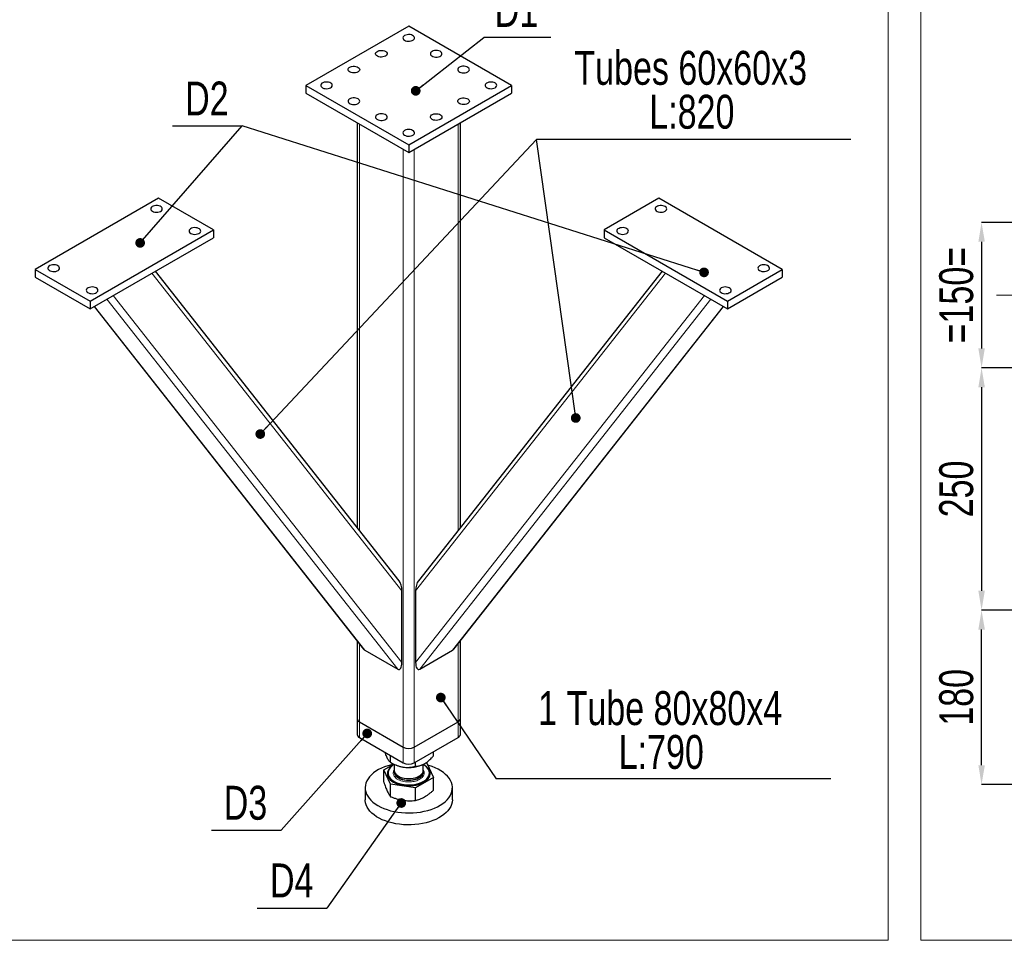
# Model space of a CAD drawing. Header units: millimetres. Extents: x 5 to 589, y 5 to 415.
# Tile 4 of 13: x 103 to 205, y 193 to 288. Entities that reach past the tile are written whole.
import ezdxf

# ---------------------------------------------------------------- set-up
doc = ezdxf.new("R2010")
doc.units = ezdxf.units.MM
doc.header["$PDSIZE"] = -1
doc.linetypes.add('CENTERX2', pattern=[20.32, 12.7, -2.54, 2.54, -2.54])
for name, color, linetype in [('COTES', 1, 'Continuous'), ('NOTES', 6, 'Continuous'), ('TRAIT-FINS', 9, 'Continuous'), ('TRAIT-MIXTES', 3, 'CENTERX2')]:
    doc.layers.add(name, color=color, linetype=linetype)
doc.layers.add('TRAIT-FORT', color=4, linetype='Continuous', lineweight=25)
doc.styles.add('SLDTEXTSTYLE0', font='TXT', dxfattribs={"width": 0.75})
doc.dimstyles.new('SLDDIMSTYLE0', dxfattribs={"dimtxt": 3.5, "dimasz": 2, "dimexe": 0, "dimexo": 0.0625, "dimgap": 0.875, "dimtad": 1, "dimlfac": 10, "dimrnd": 1e-09, "dimzin": 12, "dimdsep": 46, "dimtxsty": 'SLDTEXTSTYLE0', "dimsah": 1, "dimcen": 0.09, "dimadec": 0, "dimazin": 3, "dimtfac": 1, "dimtofl": 0, "dimtmove": 0, "dimatfit": 3, "dimfxl": 1, "dimfrac": 2, "dimtolj": 1, "dimtzin": 12, "dimarcsym": 0})
doc.dimstyles.new('SLDDIMSTYLE4', dxfattribs={"dimtxt": 0.18, "dimasz": 1, "dimexe": 0, "dimexo": 0.0625, "dimgap": 0, "dimtad": 0, "dimtih": 1, "dimtoh": 1, "dimdec": 0, "dimrnd": 1e-09, "dimzin": 0, "dimdsep": 46, "dimtxsty": 'Standard', "dimblk1": 'DOT', "dimblk2": 'DOT', "dimsah": 1, "dimcen": 0.09, "dimadec": 0, "dimazin": 0, "dimtfac": 1, "dimtdec": 0, "dimtofl": 0, "dimtmove": 0, "dimatfit": 3, "dimldrblk": 'DOT', "dimfxl": 1, "dimfrac": 2, "dimtolj": 1, "dimtzin": 0, "dimarcsym": 0})

# ---------------------------------------------------------------- blocks, each defined once
blk = doc.blocks.new('_D_12')
at = {"layer": 'COTES', "color": 0, "lineweight": -2, "transparency": 16777216}
for p, q in [((249.05, 266.81), (202.69, 266.81)), ((202.69, 264.81), (202.69, 253.81)), ((249.05, 251.81), (202.69, 251.81))]:
    blk.add_line(p, q, dxfattribs=at)
at = {"layer": 'COTES', "color": 0, "transparency": 16777216}
for points in [[(202.36, 264.81), (203.03, 264.81), (202.69, 266.81)], [(202.36, 253.81), (203.03, 253.81), (202.69, 251.81)]]:
    blk.add_solid(points, dxfattribs=at)
at = {"layer": 'Defpoints', "color": 0, "transparency": 16777216}
for p in [(249.12, 266.81), (202.69, 251.81), (249.12, 251.81)]:
    blk.add_point(p, dxfattribs=at)
at = {"layer": 'COTES', "color": 0, "transparency": 16777216, "insert": (198.32, 259.31), "char_height": 3.5, "attachment_point": 2, "rotation": 90, "style": 'SLDTEXTSTYLE0'}
blk.add_mtext('\\A1;=150=', dxfattribs=at)
blk = doc.blocks.new('_D_20')
at = {"layer": 'COTES', "color": 0, "lineweight": -2, "transparency": 16777216}
for p, q in [((252.55, 226.81), (202.69, 226.81)), ((202.69, 210.81), (202.69, 224.81)), ((252.55, 208.81), (202.69, 208.81))]:
    blk.add_line(p, q, dxfattribs=at)
at = {"layer": 'COTES', "color": 0, "transparency": 16777216}
for points in [[(202.36, 224.81), (203.03, 224.81), (202.69, 226.81)], [(202.36, 210.81), (203.03, 210.81), (202.69, 208.81)]]:
    blk.add_solid(points, dxfattribs=at)
at = {"layer": 'Defpoints', "color": 0, "transparency": 16777216}
for p in [(202.69, 226.81), (252.62, 226.81), (252.62, 208.81)]:
    blk.add_point(p, dxfattribs=at)
at = {"layer": 'COTES', "color": 0, "transparency": 16777216, "insert": (198.32, 217.81), "char_height": 3.5, "attachment_point": 2, "rotation": 90, "style": 'SLDTEXTSTYLE0'}
blk.add_mtext('\\A1;180', dxfattribs=at)
blk = doc.blocks.new('_D_21')
at = {"layer": 'COTES', "color": 0, "lineweight": -2, "transparency": 16777216}
for p, q in [((249.05, 251.81), (202.69, 251.81)), ((202.69, 249.81), (202.69, 228.81)), ((252.55, 226.81), (202.69, 226.81))]:
    blk.add_line(p, q, dxfattribs=at)
at = {"layer": 'COTES', "color": 0, "transparency": 16777216}
for points in [[(202.36, 249.81), (203.03, 249.81), (202.69, 251.81)], [(202.36, 228.81), (203.03, 228.81), (202.69, 226.81)]]:
    blk.add_solid(points, dxfattribs=at)
at = {"layer": 'Defpoints', "color": 0, "transparency": 16777216}
for p in [(249.12, 251.81), (202.69, 226.81), (252.62, 226.81)]:
    blk.add_point(p, dxfattribs=at)
at = {"layer": 'COTES', "color": 0, "transparency": 16777216, "insert": (198.32, 239.31), "char_height": 3.5, "attachment_point": 2, "rotation": 90, "style": 'SLDTEXTSTYLE0'}
blk.add_mtext('\\A1;250', dxfattribs=at)
blk = doc.blocks.new('SW_NOTE_21')
at = {"layer": 'NOTES', "color": 0}
blk.add_line((-7.18, 0), (0, 0), dxfattribs=at)
blk.add_line((-7.18, 0), (0, 0), dxfattribs=at)
at = {"layer": 'NOTES', "color": 0, "insert": (-3.64, 4.55), "char_height": 3.5, "attachment_point": 2, "style": 'SLDTEXTSTYLE0'}
blk.add_mtext('D2', dxfattribs=at)
blk = doc.blocks.new('_Dot')
at = {"color": 0, "linetype": 'ByBlock', "lineweight": -2}
blk.add_line((-0.5, 0), (-1, 0), dxfattribs=at)
at = {"color": 0, "linetype": 'ByBlock', "const_width": 0.5}
blk.add_lwpolyline([(-0.25, 0, 1), (0.25, 0, 1)], format="xyb", close=True, dxfattribs=at)
blk = doc.blocks.new('SW_NOTE_22')
at = {"layer": 'NOTES', "color": 0}
blk.add_line((6.94, 0), (0, 0), dxfattribs=at)
at = {"layer": 'NOTES', "color": 0, "insert": (3.38, 4.59), "char_height": 3.5, "attachment_point": 2, "style": 'SLDTEXTSTYLE0'}
blk.add_mtext('D1', dxfattribs=at)
blk = doc.blocks.new('SW_NOTE_23')
at = {"layer": 'NOTES', "color": 0}
blk.add_line((-7.18, 0), (0, 0), dxfattribs=at)
at = {"layer": 'NOTES', "color": 0, "insert": (-3.67, 4.59), "char_height": 3.5, "attachment_point": 2, "style": 'SLDTEXTSTYLE0'}
blk.add_mtext('D3', dxfattribs=at)
blk = doc.blocks.new('SW_NOTE_24')
at = {"layer": 'NOTES', "color": 0}
blk.add_line((-7.18, 0), (0, 0), dxfattribs=at)
at = {"layer": 'NOTES', "color": 0, "insert": (-3.63, 4.6), "char_height": 3.5, "attachment_point": 2, "style": 'SLDTEXTSTYLE0'}
blk.add_mtext('D4', dxfattribs=at)
blk = doc.blocks.new('SW_NOTE_25')
at = {"layer": 'NOTES', "color": 0}
blk.add_line((34.51, 0), (0, 0), dxfattribs=at)
at = {"layer": 'NOTES', "color": 0, "char_height": 3.5, "attachment_point": 2, "style": 'SLDTEXTSTYLE0'}
for s, insert in [('1 Tube 80x80x4', (16.91, 9.06)), ('L:790', (17.02, 4.54))]:
    blk.add_mtext(s, dxfattribs=dict(at, insert=insert))
blk = doc.blocks.new('SW_NOTE_26')
at = {"layer": 'NOTES', "color": 0}
blk.add_line((32.44, 0), (0, 0), dxfattribs=at)
blk.add_line((32.44, 0), (0, 0), dxfattribs=at)
at = {"layer": 'NOTES', "color": 0, "char_height": 3.5, "attachment_point": 2, "style": 'SLDTEXTSTYLE0'}
for s, insert in [('Tubes 60x60x3', (15.91, 9.13)), ('L:820', (16.03, 4.6))]:
    blk.add_mtext(s, dxfattribs=dict(at, insert=insert))

msp = doc.modelspace()

# ---------------------------------------------------------------- linework, layer by layer
at = {"lineweight": 18}
for p, q in [((193.054797, 407.408261), (193.054797, 192.745437)), ((196.437361, 407.408261), (196.437361, 192.745437)), ((12.730846, 192.745437), (193.054797, 192.745437)), ((196.437361, 192.745437), (406.795531, 192.745437))]:
    msp.add_line(p, q, dxfattribs=at)
at = {"layer": 'TRAIT-FINS', "lineweight": 18}
for p, q in [((138.499399, 276.946882), (138.499399, 235.041517)), ((148.681737, 276.946882), (148.681737, 235.041517)), ((143.024883, 274.334376), (143.024883, 212.685081)), ((144.156254, 274.334376), (144.156254, 212.685081)), ((117.092197, 261.568057), (142.883461, 228.794594)), ((170.088939, 261.568057), (144.297675, 228.794594)), ((113.089933, 259.2576), (142.883461, 221.398381)), ((174.091203, 259.2576), (144.297675, 221.398381)), ((111.156872, 258.141667), (139.065085, 222.678156)), ((112.430452, 258.876889), (142.459197, 220.718777)), ((174.750684, 258.876889), (144.721939, 220.718777)), ((176.024264, 258.141667), (148.116052, 222.678156)), ((138.499399, 223.351303), (138.499399, 215.297586)), ((148.681737, 223.351303), (148.681737, 215.297586)), ((138.499399, 215.297586), (138.499399, 213.664505)), ((148.681737, 213.664505), (148.681737, 215.297586)), ((143.024883, 211.051999), (143.024883, 212.685081)), ((144.156254, 212.685081), (144.156254, 211.051999)), ((145.096591, 210.30718), (145.136049, 210.24541))]:
    msp.add_line(p, q, dxfattribs=at)
at = {"layer": 'TRAIT-FINS', "lineweight": 18, "flags": 128}
msp.add_lwpolyline([(142.092401, 210.045203), (142.116212, 209.928569), (142.175649, 209.800513), (142.268251, 209.679196), (142.391847, 209.567461), (142.543539, 209.467927), (142.719774, 209.382928), (142.916418, 209.314454), (143.128865, 209.264112), (143.352133, 209.233081), (143.58099, 209.222089), (143.810072, 209.231393), (144.034008, 209.260776), (144.247551, 209.309547), (144.445694, 209.376566), (144.623795, 209.460259), (144.777677, 209.558667), (144.903734, 209.669481), (144.999012, 209.790106), (145.061277, 209.917713), (145.08907, 210.049311), (145.090568, 210.088003)], dxfattribs=at)
at = {"layer": 'TRAIT-FINS', "lineweight": 18}
for points, knots in [([(142.045087, 209.767288), (142.02456, 209.822546), (141.982277, 209.936371), (141.995725, 210.114867), (142.03024, 210.244347), (142.080103, 210.307155), (142.085112, 210.313464)], [0, 0, 0, 0, 0.3042160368, 0.6266544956, 0.9624979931, 1, 1, 1, 1]), ([(145.136049, 210.24541), (145.156293, 210.190218), (145.197992, 210.076529), (145.189187, 209.896947), (145.120823, 209.714997), (144.986027, 209.54122), (144.792732, 209.387097), (144.554184, 209.261418), (144.288338, 209.169059), (144.006995, 209.10917), (143.711475, 209.079828), (143.401252, 209.083078), (143.08581, 209.123064), (142.784922, 209.200745), (142.517674, 209.312332), (142.300879, 209.450173), (142.137714, 209.603154), (142.075358, 209.713648), (142.045087, 209.767288)], [0, 0, 0, 0, 0.0582580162, 0.1200056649, 0.1843204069, 0.25, 0.3156795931, 0.3799943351, 0.4417419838, 0.5, 0.5582580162, 0.6200056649, 0.6843204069, 0.75, 0.8156795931, 0.8799943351, 0.9417419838, 1, 1, 1, 1])]:
    msp.add_open_spline(points, degree=3, knots=knots, dxfattribs=at)
at = {"layer": 'TRAIT-FORT', "lineweight": 25}
for p, q in [((143.590568, 287.070476), (132.983966, 280.947415)), ((154.19717, 280.947415), (143.590568, 287.070476)), ((132.983966, 280.947415), (143.590568, 274.824354)), ((132.983966, 280.947415), (132.983966, 280.130874)), ((143.590568, 274.824354), (154.19717, 280.947415)), ((154.19717, 280.947415), (154.19717, 280.130874)), ((132.983966, 280.130874), (143.590568, 274.007813)), ((143.590568, 274.007813), (154.19717, 280.130874)), ((138.265085, 277.082149), (138.265085, 235.339265)), ((148.916052, 235.339265), (148.916052, 277.082149)), ((143.590568, 274.824354), (143.590568, 274.007813)), ((117.781171, 269.313599), (105.053249, 261.965926)), ((123.438025, 266.047967), (117.781171, 269.313599)), ((169.399966, 269.313599), (163.743111, 266.047967)), ((182.127888, 261.965926), (169.399966, 269.313599)), ((110.710103, 258.700294), (123.438025, 266.047967)), ((110.710103, 257.883753), (123.438025, 265.231426)), ((123.438025, 266.047967), (123.438025, 265.231426)), ((163.743111, 266.047967), (176.471033, 258.700294)), ((163.743111, 266.047967), (163.743111, 265.231426)), ((163.743111, 265.231426), (176.471033, 257.883753)), ((105.053249, 261.965926), (105.053249, 261.149385)), ((105.053249, 261.965926), (110.710103, 258.700294)), ((105.053249, 261.149385), (110.710103, 257.883753)), ((142.587848, 229.846245), (117.458001, 261.779232)), ((169.723135, 261.779232), (144.593288, 229.846245)), ((176.471033, 258.700294), (182.127888, 261.965926)), ((176.471033, 257.883753), (182.127888, 261.149385)), ((182.127888, 261.965926), (182.127888, 261.149385)), ((110.710103, 258.700294), (110.710103, 257.883753)), ((111.132153, 258.127397), (138.936434, 222.795954)), ((148.244702, 222.795954), (176.048983, 258.127397)), ((176.471033, 258.700294), (176.471033, 257.883753)), ((142.883461, 221.398381), (142.883461, 228.794594)), ((144.297675, 228.794594), (144.297675, 221.398381)), ((138.265085, 223.649051), (138.265085, 215.62415)), ((148.916052, 215.62415), (148.916052, 223.649051)), ((139.065085, 222.678156), (142.459197, 220.718777)), ((144.721939, 220.718777), (148.116052, 222.678156)), ((138.265085, 215.62415), (138.265085, 213.991068)), ((148.916052, 213.991068), (148.916052, 215.62415)), ((138.499399, 215.297586), (143.024883, 212.685081)), ((144.156254, 212.685081), (148.681737, 215.297586)), ((138.499399, 213.664505), (143.024883, 211.051999)), ((144.156254, 211.051999), (148.681737, 213.664505)), ((141.712626, 211.107145), (141.712626, 211.809549)), ((146.155885, 211.794445), (146.155885, 212.206361)), ((141.025251, 210.337839), (142.036759, 210.921769)), ((141.712626, 208.856913), (141.025251, 210.337839)), ((141.025251, 209.043971), (141.025251, 210.337839)), ((141.712481, 211.107229), (141.963958, 210.962007)), ((142.090568, 210.894188), (142.090568, 210.292138)), ((144.277943, 210.710332), (144.277943, 211.122249)), ((145.090568, 210.292138), (145.090568, 210.894188)), ((145.339853, 211.04504), (145.46851, 211.025139)), ((145.46851, 211.025139), (146.155885, 209.544213)), ((141.455568, 210.006349), (141.455568, 209.998184)), ((142.090568, 210.137455), (142.090568, 210.088003)), ((146.155885, 209.544213), (144.277943, 208.4601)), ((145.090568, 210.088003), (145.090568, 210.137455)), ((145.725568, 209.998184), (145.725568, 210.006349)), ((146.155885, 208.250345), (146.155885, 209.544213)), ((139.090568, 208.479418), (139.090568, 207.254606)), ((144.277943, 208.4601), (141.712626, 208.856913)), ((141.712626, 207.563045), (141.712626, 208.856913)), ((144.277943, 207.166232), (144.277943, 208.4601)), ((148.090568, 207.254606), (148.090568, 208.479418))]:
    msp.add_line(p, q, dxfattribs=at)
at = {"layer": 'TRAIT-FORT', "lineweight": 25, "flags": 128}
for points in [[(143.166304, 286.090786), (143.074123, 286.022181), (143.014392, 285.942498), (142.990864, 285.856743), (143.005018, 285.770304), (143.055964, 285.688613), (143.140501, 285.616803), (143.253318, 285.559385), (143.387325, 285.519968), (143.534103, 285.501028), (143.684429, 285.503755), (143.828857, 285.527978), (143.958312, 285.572175), (144.064661, 285.633569), (144.141221, 285.708302), (144.183181, 285.791679), (144.187905, 285.87846), (144.155097, 285.963193), (144.086816, 286.040554), (143.987355, 286.105681), (143.862962, 286.154484), (143.721454, 286.183894), (143.571722, 286.192065), (143.423173, 286.178483), (143.285143, 286.144001), (143.166304, 286.090786)], [(141.186405, 283.968125), (141.067566, 283.91491), (140.929536, 283.880428), (140.780987, 283.866845), (140.631255, 283.875016), (140.489747, 283.904427), (140.365354, 283.953229), (140.265893, 284.018357), (140.197613, 284.095718), (140.164804, 284.180451), (140.169528, 284.267232), (140.211488, 284.350608), (140.288048, 284.425341), (140.394397, 284.486735), (140.523852, 284.530932), (140.66828, 284.555155), (140.818606, 284.557883), (140.965384, 284.538942), (141.099391, 284.499525), (141.212208, 284.442107), (141.296745, 284.370297), (141.347691, 284.288606), (141.361845, 284.202167), (141.338317, 284.116412), (141.278586, 284.036729), (141.186405, 283.968125)], [(145.994731, 284.45797), (145.90255, 284.389365), (145.842819, 284.309682), (145.819291, 284.223927), (145.833445, 284.137488), (145.884391, 284.055797), (145.968929, 283.983987), (146.081745, 283.926569), (146.215752, 283.887152), (146.36253, 283.868212), (146.512856, 283.870939), (146.657284, 283.895162), (146.786739, 283.939359), (146.893088, 284.000753), (146.969648, 284.075486), (147.011608, 284.158863), (147.016332, 284.245644), (146.983524, 284.330377), (146.915244, 284.407737), (146.815782, 284.472865), (146.69139, 284.521667), (146.549881, 284.551078), (146.400149, 284.559249), (146.251601, 284.545667), (146.11357, 284.511185), (145.994731, 284.45797)], [(138.357978, 282.335308), (138.239139, 282.282093), (138.101109, 282.247611), (137.95256, 282.234029), (137.802828, 282.2422), (137.66132, 282.271611), (137.536927, 282.320413), (137.437466, 282.385541), (137.369185, 282.462901), (137.336377, 282.547634), (137.341101, 282.634416), (137.383061, 282.717792), (137.459621, 282.792525), (137.56597, 282.853919), (137.695425, 282.898116), (137.839853, 282.922339), (137.990179, 282.925066), (138.136957, 282.906126), (138.270964, 282.866709), (138.383781, 282.809291), (138.468318, 282.737481), (138.519264, 282.65579), (138.533418, 282.569351), (138.50989, 282.483596), (138.450159, 282.403913), (138.357978, 282.335308)], [(149.671686, 282.335308), (149.763868, 282.403913), (149.823599, 282.483596), (149.847126, 282.569351), (149.832972, 282.65579), (149.782026, 282.737481), (149.697489, 282.809291), (149.584672, 282.866709), (149.450665, 282.906126), (149.303887, 282.925066), (149.153562, 282.922339), (149.009134, 282.898116), (148.879678, 282.853919), (148.773329, 282.792525), (148.69677, 282.717792), (148.654809, 282.634416), (148.650085, 282.547634), (148.682894, 282.462901), (148.751174, 282.385541), (148.850635, 282.320413), (148.975028, 282.271611), (149.116536, 282.2422), (149.266269, 282.234029), (149.414817, 282.247611), (149.552847, 282.282093), (149.671686, 282.335308)], [(135.529551, 280.702492), (135.621732, 280.771097), (135.681463, 280.85078), (135.704991, 280.936535), (135.690837, 281.022974), (135.639891, 281.104665), (135.555353, 281.176475), (135.442537, 281.233893), (135.308529, 281.27331), (135.161752, 281.29225), (135.011426, 281.289523), (134.866998, 281.2653), (134.737543, 281.221103), (134.631194, 281.159709), (134.554634, 281.084976), (134.512674, 281.001599), (134.50795, 280.914818), (134.540758, 280.830085), (134.609038, 280.752724), (134.7085, 280.687597), (134.832892, 280.638794), (134.974401, 280.609384), (135.124133, 280.601213), (135.272681, 280.614795), (135.410712, 280.649277), (135.529551, 280.702492)], [(152.500114, 280.702492), (152.592295, 280.771097), (152.652026, 280.85078), (152.675553, 280.936535), (152.6614, 281.022974), (152.610453, 281.104665), (152.525916, 281.176475), (152.4131, 281.233893), (152.279092, 281.27331), (152.132314, 281.29225), (151.981989, 281.289523), (151.837561, 281.2653), (151.708105, 281.221103), (151.601756, 281.159709), (151.525197, 281.084976), (151.483236, 281.001599), (151.478512, 280.914818), (151.511321, 280.830085), (151.579601, 280.752724), (151.679062, 280.687597), (151.803455, 280.638794), (151.944964, 280.609384), (152.094696, 280.601213), (152.243244, 280.614795), (152.381274, 280.649277), (152.500114, 280.702492)], [(138.357978, 279.069676), (138.450159, 279.13828), (138.50989, 279.217964), (138.533418, 279.303719), (138.519264, 279.390157), (138.468318, 279.471848), (138.383781, 279.543659), (138.270964, 279.601077), (138.136957, 279.640494), (137.990179, 279.659434), (137.839853, 279.656707), (137.695425, 279.632484), (137.56597, 279.588287), (137.459621, 279.526893), (137.383061, 279.45216), (137.341101, 279.368783), (137.336377, 279.282002), (137.369185, 279.197269), (137.437466, 279.119908), (137.536927, 279.054781), (137.66132, 279.005978), (137.802828, 278.976568), (137.95256, 278.968397), (138.101109, 278.981979), (138.239139, 279.016461), (138.357978, 279.069676)], [(149.671686, 279.069676), (149.552847, 279.016461), (149.414817, 278.981979), (149.266269, 278.968397), (149.116536, 278.976568), (148.975028, 279.005978), (148.850635, 279.054781), (148.751174, 279.119908), (148.682894, 279.197269), (148.650085, 279.282002), (148.654809, 279.368783), (148.69677, 279.45216), (148.773329, 279.526893), (148.879678, 279.588287), (149.009134, 279.632484), (149.153562, 279.656707), (149.303887, 279.659434), (149.450665, 279.640494), (149.584672, 279.601077), (149.697489, 279.543659), (149.782026, 279.471848), (149.832972, 279.390157), (149.847126, 279.303719), (149.823599, 279.217964), (149.763868, 279.13828), (149.671686, 279.069676)], [(140.337877, 277.926705), (140.245696, 277.8581), (140.185965, 277.778417), (140.162437, 277.692662), (140.176591, 277.606223), (140.227537, 277.524532), (140.312074, 277.452722), (140.424891, 277.395304), (140.558898, 277.355887), (140.705676, 277.336947), (140.856002, 277.339674), (141.00043, 277.363897), (141.129885, 277.408094), (141.236234, 277.469488), (141.312794, 277.544221), (141.354754, 277.627598), (141.359478, 277.714379), (141.326669, 277.799112), (141.258389, 277.876473), (141.158928, 277.9416), (141.034535, 277.990402), (140.893027, 278.019813), (140.743295, 278.027984), (140.594746, 278.014402), (140.456716, 277.97992), (140.337877, 277.926705)], [(146.843259, 277.43686), (146.72442, 277.383645), (146.58639, 277.349163), (146.437842, 277.335581), (146.288109, 277.343751), (146.146601, 277.373162), (146.022208, 277.421964), (145.922747, 277.487092), (145.854467, 277.564453), (145.821658, 277.649186), (145.826382, 277.735967), (145.868342, 277.819343), (145.944902, 277.894076), (146.051251, 277.95547), (146.180707, 277.999667), (146.325135, 278.02389), (146.47546, 278.026618), (146.622238, 278.007678), (146.756245, 277.96826), (146.869062, 277.910843), (146.953599, 277.839032), (147.004545, 277.757341), (147.018699, 277.670902), (146.995171, 277.585147), (146.93544, 277.505464), (146.843259, 277.43686)], [(143.166304, 276.293888), (143.074123, 276.225284), (143.014392, 276.145601), (142.990864, 276.059846), (143.005018, 275.973407), (143.055964, 275.891716), (143.140501, 275.819906), (143.253318, 275.762488), (143.387325, 275.723071), (143.534103, 275.704131), (143.684429, 275.706858), (143.828857, 275.731081), (143.958312, 275.775278), (144.064661, 275.836672), (144.141221, 275.911405), (144.183181, 275.994781), (144.187905, 276.081563), (144.155097, 276.166296), (144.086816, 276.243656), (143.987355, 276.308784), (143.862962, 276.357586), (143.721454, 276.386997), (143.571722, 276.395168), (143.423173, 276.381585), (143.285143, 276.347103), (143.166304, 276.293888)], [(117.144775, 267.966526), (117.263614, 267.913311), (117.401644, 267.878829), (117.550192, 267.865246), (117.699925, 267.873417), (117.841433, 267.902828), (117.965826, 267.95163), (118.065287, 268.016758), (118.133567, 268.094119), (118.166376, 268.178852), (118.161652, 268.265633), (118.119691, 268.349009), (118.043132, 268.423742), (117.936783, 268.485136), (117.807327, 268.529333), (117.662899, 268.553556), (117.512574, 268.556284), (117.365796, 268.537343), (117.231789, 268.497926), (117.118972, 268.440508), (117.034435, 268.368698), (116.983489, 268.287007), (116.969335, 268.200568), (116.992862, 268.114813), (117.052593, 268.03513), (117.144775, 267.966526)], [(170.036362, 267.966526), (170.128543, 268.03513), (170.188274, 268.114813), (170.211802, 268.200568), (170.197648, 268.287007), (170.146702, 268.368698), (170.062164, 268.440508), (169.949348, 268.497926), (169.81534, 268.537343), (169.668563, 268.556284), (169.518237, 268.553556), (169.373809, 268.529333), (169.244353, 268.485136), (169.138005, 268.423742), (169.061445, 268.349009), (169.019485, 268.265633), (169.01476, 268.178852), (169.047569, 268.094119), (169.115849, 268.016758), (169.215311, 267.95163), (169.339703, 267.902828), (169.481212, 267.873417), (169.630944, 267.865246), (169.779492, 267.878829), (169.917523, 267.913311), (170.036362, 267.966526)], [(121.104572, 265.680583), (121.223412, 265.627368), (121.361442, 265.592886), (121.50999, 265.579304), (121.659722, 265.587475), (121.801231, 265.616885), (121.925624, 265.665687), (122.025085, 265.730815), (122.093365, 265.808176), (122.126174, 265.892909), (122.12145, 265.97969), (122.079489, 266.063067), (122.00293, 266.1378), (121.896581, 266.199193), (121.767125, 266.24339), (121.622697, 266.267614), (121.472372, 266.270341), (121.325594, 266.251401), (121.191587, 266.211983), (121.07877, 266.154566), (120.994233, 266.082755), (120.943286, 266.001064), (120.929133, 265.914626), (120.95266, 265.828871), (121.012391, 265.749187), (121.104572, 265.680583)], [(166.076564, 265.680583), (166.168745, 265.749187), (166.228476, 265.828871), (166.252004, 265.914626), (166.23785, 266.001064), (166.186904, 266.082755), (166.102366, 266.154566), (165.98955, 266.211983), (165.855542, 266.251401), (165.708765, 266.270341), (165.558439, 266.267614), (165.414011, 266.24339), (165.284555, 266.199193), (165.178207, 266.1378), (165.101647, 266.063067), (165.059687, 265.97969), (165.054963, 265.892909), (165.087771, 265.808176), (165.156051, 265.730815), (165.255513, 265.665687), (165.379905, 265.616885), (165.521414, 265.587475), (165.671146, 265.579304), (165.819694, 265.592886), (165.957725, 265.627368), (166.076564, 265.680583)], [(107.386701, 262.33331), (107.267862, 262.386525), (107.129832, 262.421007), (106.981283, 262.434589), (106.831551, 262.426418), (106.690043, 262.397008), (106.56565, 262.348205), (106.466189, 262.283078), (106.397908, 262.205717), (106.3651, 262.120984), (106.369824, 262.034203), (106.411784, 261.950826), (106.488344, 261.876093), (106.594693, 261.814699), (106.724148, 261.770502), (106.868576, 261.746279), (107.018902, 261.743552), (107.16568, 261.762492), (107.299687, 261.801909), (107.412503, 261.859327), (107.497041, 261.931137), (107.547987, 262.012828), (107.562141, 262.099267), (107.538613, 262.185022), (107.478882, 262.264705), (107.386701, 262.33331)], [(179.794435, 262.33331), (179.702254, 262.264705), (179.642523, 262.185022), (179.618995, 262.099267), (179.633149, 262.012828), (179.684095, 261.931137), (179.768633, 261.859327), (179.881449, 261.801909), (180.015457, 261.762492), (180.162234, 261.743552), (180.31256, 261.746279), (180.456988, 261.770502), (180.586444, 261.814699), (180.692792, 261.876093), (180.769352, 261.950826), (180.811312, 262.034203), (180.816037, 262.120984), (180.783228, 262.205717), (180.714948, 262.283078), (180.615487, 262.348205), (180.491094, 262.397008), (180.349585, 262.426418), (180.199853, 262.434589), (180.051305, 262.421007), (179.913275, 262.386525), (179.794435, 262.33331)], [(111.346499, 260.047367), (111.22766, 260.100582), (111.089629, 260.135064), (110.941081, 260.148646), (110.791349, 260.140475), (110.649841, 260.111065), (110.525448, 260.062263), (110.425986, 259.997135), (110.357706, 259.919774), (110.324898, 259.835041), (110.329622, 259.74826), (110.371582, 259.664883), (110.448142, 259.59015), (110.554491, 259.528757), (110.683946, 259.484559), (110.828374, 259.460336), (110.9787, 259.457609), (111.125478, 259.476549), (111.259485, 259.515967), (111.372301, 259.573384), (111.456839, 259.645195), (111.507785, 259.726886), (111.521939, 259.813324), (111.498411, 259.899079), (111.43868, 259.978763), (111.346499, 260.047367)], [(175.834637, 260.047367), (175.742456, 259.978763), (175.682725, 259.899079), (175.659197, 259.813324), (175.673351, 259.726886), (175.724297, 259.645195), (175.808835, 259.573384), (175.921651, 259.515967), (176.055659, 259.476549), (176.202436, 259.457609), (176.352762, 259.460336), (176.49719, 259.484559), (176.626646, 259.528757), (176.732994, 259.59015), (176.809554, 259.664883), (176.851514, 259.74826), (176.856239, 259.835041), (176.82343, 259.919774), (176.75515, 259.997135), (176.655689, 260.062263), (176.531296, 260.111065), (176.389787, 260.140475), (176.240055, 260.148646), (176.091507, 260.135064), (175.953477, 260.100582), (175.834637, 260.047367)], [(142.024855, 210.914897), (141.799749, 210.862642), (141.441896, 210.761947), (141.100859, 210.643388), (140.779308, 210.507893), (140.479758, 210.356523), (140.204555, 210.190462), (139.955852, 210.011009), (139.735596, 209.81957), (139.54551, 209.617642), (139.387082, 209.406806), (139.261552, 209.188712), (139.169903, 208.965067), (139.112851, 208.737621), (139.090843, 208.508154), (139.104052, 208.278462), (139.152374, 208.050343), (139.235431, 207.825582), (139.352573, 207.605938), (139.502882, 207.393131), (139.685184, 207.188825), (139.89805, 206.994619), (140.139815, 206.812035), (140.408588, 206.642499)], [(140.408588, 206.642499), (140.702263, 206.487341), (141.018543, 206.347772), (141.354953, 206.224887), (141.70886, 206.119647), (142.077493, 206.032875), (142.457969, 205.96525), (142.847308, 205.917303), (143.242465, 205.889407), (143.640346, 205.881782), (144.037837, 205.894487), (144.431828, 205.927422), (144.819235, 205.98033), (145.197026, 206.052797), (145.562244, 206.144255), (145.912031, 206.25399), (146.24365, 206.381141), (146.554504, 206.524714), (146.842162, 206.683585), (147.104372, 206.856512), (147.339081, 207.042139), (147.544453, 207.239015), (147.718881, 207.445599), (147.860999, 207.660275), (147.969695, 207.881361), (148.044118, 208.107127), (148.083687, 208.335808), (148.08809, 208.565612), (148.057295, 208.794741), (147.991541, 209.021403), (147.891344, 209.243823), (147.757487, 209.460261), (147.591019, 209.669022), (147.393241, 209.868473), (147.165703, 210.057052), (146.910184, 210.233285), (146.628685, 210.395791), (146.323408, 210.543299), (145.996743, 210.674654), (145.651247, 210.788829), (145.566843, 210.813284)], [(141.886196, 210.748639), (141.81643, 210.696911), (141.663557, 210.559735), (141.542325, 210.4124), (141.454725, 210.257324), (141.402196, 210.097056), (141.3856, 209.934225), (141.405209, 209.771506), (141.460702, 209.61157)], [(142.100734, 210.889169), (141.95751, 210.800271), (141.795053, 210.673197), (141.662078, 210.535174), (141.560769, 210.388468), (141.492789, 210.235487), (141.459254, 210.078743), (141.460716, 209.920811), (141.49715, 209.764284), (141.567957, 209.611731), (141.671976, 209.465658), (141.807498, 209.328463), (141.972298, 209.202399), (142.16367, 209.089535), (142.378472, 208.991726), (142.613176, 208.910577), (142.863929, 208.84742), (143.126614, 208.803293), (143.396916, 208.77892), (143.670398, 208.774702), (143.94257, 208.790707), (144.208961, 208.826672), (144.465199, 208.882009), (144.707075, 208.955806), (144.930618, 209.046854), (145.132158, 209.153656), (145.308384, 209.27446), (145.456405, 209.407281), (145.573788, 209.549939), (145.658607, 209.700091), (145.709468, 209.855272), (145.725538, 210.012934), (145.706551, 210.170487), (145.65282, 210.325346), (145.65282, 210.325346)], [(141.460702, 209.61157), (141.551167, 209.457044), (141.675119, 209.310465), (141.830523, 209.17424), (142.014826, 209.050605), (142.225003, 208.941591), (142.457603, 208.848988), (142.708806, 208.774316), (142.974488, 208.718801), (143.250285, 208.683355), (143.53167, 208.66856), (143.814022, 208.674659), (144.092705, 208.701552), (144.363143, 208.748797), (144.620895, 208.815618), (144.86173, 208.900918), (145.081692, 209.003297), (145.277169, 209.121074), (145.444953, 209.252313), (145.582288, 209.394862), (145.686918, 209.546379), (145.757127, 209.704375), (145.791761, 209.866258), (145.790251, 210.029368), (145.752623, 210.191027), (145.679494, 210.348582), (145.572065, 210.499444), (145.432099, 210.641138), (145.29494, 210.748639)], [(142.090568, 210.292138), (142.091333, 210.264497), (142.116212, 210.132704), (142.175649, 210.004648), (142.268251, 209.883331), (142.391847, 209.771597), (142.543539, 209.672063), (142.719774, 209.587063), (142.916418, 209.518589), (143.128865, 209.468247), (143.352133, 209.437216), (143.58099, 209.426224), (143.810072, 209.435528), (144.034008, 209.464911), (144.247551, 209.513683), (144.445694, 209.580701), (144.623795, 209.664394), (144.777677, 209.762802), (144.903734, 209.873616), (144.999012, 209.994241), (145.061277, 210.121848), (145.08907, 210.253446), (145.090568, 210.292138)], [(141.455568, 209.998184), (141.460716, 209.912646), (141.49715, 209.756118), (141.567957, 209.603566), (141.671976, 209.457492), (141.807498, 209.320297), (141.972298, 209.194233), (142.16367, 209.08137), (142.378472, 208.983561), (142.613176, 208.902411), (142.863929, 208.839255), (143.126614, 208.795128), (143.396916, 208.770755), (143.670398, 208.766536), (143.94257, 208.782541), (144.208961, 208.818507), (144.465199, 208.873843), (144.707075, 208.947641), (144.930618, 209.038688), (145.132158, 209.145491), (145.308384, 209.266295), (145.456405, 209.399116), (145.573788, 209.541774), (145.658607, 209.691926), (145.709468, 209.847107), (145.725568, 209.998184)], [(142.090568, 210.088003), (142.091333, 210.060361), (142.092401, 210.045203)], [(142.096563, 210.214796), (142.095733, 210.209253), (142.094267, 210.076683), (142.127872, 209.945537), (142.195762, 209.81889), (142.296345, 209.699709), (142.427264, 209.590789), (142.585449, 209.494683), (142.767194, 209.413642), (142.968238, 209.349567), (143.183868, 209.303959), (143.409032, 209.277888), (143.63845, 209.271964), (143.866746, 209.286327), (144.088569, 209.32064), (144.298719, 209.374097), (144.49227, 209.445448), (144.664687, 209.533018), (144.811927, 209.634756), (144.930539, 209.748276), (145.017744, 209.870919), (145.071496, 209.999809), (145.090538, 210.131926), (145.084573, 210.214796)], [(148.090568, 207.254606), (148.090293, 207.22587), (148.068285, 206.996403), (148.011233, 206.768957), (147.919584, 206.545312), (147.794054, 206.327218), (147.635626, 206.116382), (147.44554, 205.914454), (147.225284, 205.723015), (146.976581, 205.543563), (146.701378, 205.377501), (146.401829, 205.226131), (146.080277, 205.090636), (145.739241, 204.972077), (145.381388, 204.871382), (145.009519, 204.789339), (144.626545, 204.72659), (144.235464, 204.683627), (143.839335, 204.660784), (143.441259, 204.658242), (143.044352, 204.67602), (142.65172, 204.713979), (142.266435, 204.771821), (141.891514, 204.849095), (141.52989, 204.945195), (141.184393, 205.05937), (140.857728, 205.190725), (140.552452, 205.338233), (140.270952, 205.500739), (140.015434, 205.676972), (139.787895, 205.865551), (139.590118, 206.065002), (139.423649, 206.273763), (139.289792, 206.490201), (139.189595, 206.712621), (139.123841, 206.939283), (139.093046, 207.168412), (139.090568, 207.254606)]]:
    msp.add_lwpolyline(points, dxfattribs=at)
at = {"layer": 'TRAIT-FORT', "lineweight": 25}
for centre, radius, start, end in [((138.66545, 215.664075), 0.402351, 185.69479925, 245.62534171), ((148.515686, 215.664075), 0.402351, 294.37465829, 354.30520075), ((138.66545, 214.030993), 0.402351, 185.69479925, 245.62534171), ((148.515686, 214.030993), 0.402351, 294.37465829, 354.30520075), ((143.590568, 213.776849), 1.229618, 242.60967224, 297.39032776), ((143.37998, 213.490968), 2.898407, 240.75456148, 262.37281554), ((143.594472, 214.097596), 3.530608, 260.22890302, 297.35717484), ((143.590568, 212.143768), 1.229618, 242.60967224, 297.39032776), ((144.439031, 209.665538), 1.381532, 28.52823027, 62.33853284)]:
    msp.add_arc(centre, radius, start, end, dxfattribs=at)
for centre, major_axis, start_param, end_param in [((142.459197, 229.039517), (-0.132434, 0.954783), 4.3949326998, 5.6576461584), ((144.721939, 229.039517), (0.132434, 0.954783), 0.6255391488, 1.8882526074), ((139.065085, 223.602683), (-0.132434, 0.954783), 2.5160535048, 2.824136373), ((148.116052, 223.602683), (0.132434, 0.954783), 3.4590489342, 3.7671318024), ((142.459197, 221.643303), (-0.132434, 0.954783), 2.824136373, 4.3949326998), ((144.721939, 221.643303), (0.132434, 0.954783), 1.8882526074, 3.4590489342)]:
    msp.add_ellipse(centre, major_axis=major_axis, ratio=0.4221530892, start_param=start_param, end_param=end_param, dxfattribs=at)
for points, knots in [([(141.368939, 211.557074), (141.339093, 211.625863), (141.278778, 211.764877), (141.208095, 211.964673), (141.168685, 212.094418), (141.157951, 212.129756)], [0, 0, 0, 0, 0.4161493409, 0.8409830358, 1, 1, 1, 1]), ([(141.712626, 211.107145), (141.665546, 211.140266), (141.594242, 211.190429), (141.492132, 211.326791), (141.424692, 211.44078), (141.383337, 211.52704), (141.368939, 211.557074)], [0, 0, 0, 0, 0.4320454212, 0.6543492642, 0.8796533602, 1, 1, 1, 1]), ([(145.216914, 210.961854), (145.233379, 210.971542), (145.364909, 211.048929), (145.615094, 211.234905), (145.911042, 211.518453), (146.087309, 211.717145), (146.155885, 211.794445)], [0, 0, 0, 0, 0.0503995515, 0.4026135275, 0.7675884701, 1, 1, 1, 1]), ([(141.712626, 211.107145), (141.888331, 211.011655), (142.154443, 210.867032), (142.535519, 210.724457), (142.787211, 210.654215), (142.941548, 210.627504), (142.995284, 210.618204)], [0, 0, 0, 0, 0.43204542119, 0.6543492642, 0.87965336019, 1, 1, 1, 1]), ([(142.995284, 210.618204), (143.10682, 210.605094), (143.332218, 210.578601), (143.660295, 210.592599), (143.977519, 210.635984), (144.177496, 210.685474), (144.277943, 210.710332)], [0, 0, 0, 0, 0.249577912, 0.5043641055, 0.7510469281, 1, 1, 1, 1]), ([(144.277943, 210.710332), (144.387972, 210.714811), (144.590116, 210.723039), (144.856434, 210.793956), (145.060208, 210.876452), (145.16453, 210.933306), (145.216914, 210.961854)], [0, 0, 0, 0, 0.3706457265, 0.6809459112, 0.8397938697, 1, 1, 1, 1]), ([(141.025251, 209.043971), (141.052994, 208.960223), (141.108571, 208.792449), (141.193868, 208.555968), (141.280787, 208.332579), (141.339492, 208.201511), (141.368939, 208.135768)], [0, 0, 0, 0, 0.2472686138, 0.4953625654, 0.7468740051, 1, 1, 1, 1]), ([(141.368939, 208.135768), (141.397613, 208.076174), (141.455149, 207.956597), (141.541409, 207.805845), (141.627504, 207.67296), (141.684214, 207.599732), (141.712626, 207.563045)], [0, 0, 0, 0, 0.2464911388, 0.494593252, 0.7467931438, 1, 1, 1, 1]), ([(141.712626, 207.563045), (141.816162, 207.523052), (142.023579, 207.442933), (142.34191, 207.340981), (142.666298, 207.254679), (142.885389, 207.2162), (142.995284, 207.196898)], [0, 0, 0, 0, 0.2472686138, 0.4953625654, 0.7468740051, 1, 1, 1, 1]), ([(144.277943, 207.166232), (144.353736, 207.186009), (144.505576, 207.22563), (144.738611, 207.307446), (144.976079, 207.408409), (145.136464, 207.496408), (145.216914, 207.540548)], [0, 0, 0, 0, 0.2472686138, 0.4953625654, 0.7468740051, 1, 1, 1, 1]), ([(145.216914, 207.540548), (145.295253, 207.587957), (145.452444, 207.683084), (145.688112, 207.854225), (145.923328, 208.042616), (146.078263, 208.18101), (146.155885, 208.250345)], [0, 0, 0, 0, 0.2464911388, 0.494593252, 0.7467931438, 1, 1, 1, 1]), ([(142.995284, 207.196898), (143.102298, 207.182529), (143.317025, 207.153697), (143.638953, 207.138993), (143.960264, 207.141895), (144.171909, 207.158109), (144.277943, 207.166232)], [0, 0, 0, 0, 0.2464911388, 0.494593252, 0.7467931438, 1, 1, 1, 1])]:
    msp.add_open_spline(points, degree=3, knots=knots, dxfattribs=at)
at = {"layer": 'TRAIT-MIXTES', "lineweight": 18}
msp.add_line((204.218067, 259.306321), (308.833056, 259.306321), dxfattribs=at)

# ---------------------------------------------------------------- block references
at = {"layer": 'NOTES'}
for name, p in [('SW_NOTE_22', (151.321827, 285.893467)), ('SW_NOTE_26', (156.772294, 275.379749)), ('SW_NOTE_21', (126.402724, 276.791671)), ('SW_NOTE_25', (152.625536, 209.391725)), ('SW_NOTE_23', (130.4147, 204.09706)), ('SW_NOTE_24', (135.145239, 196.073108))]:
    msp.add_blockref(name, p, dxfattribs=at)

# ---------------------------------------------------------------- dimensions: what is measured, and where the dimension line sits
at = {"layer": 'COTES'}
dim = msp.add_linear_dim(base=(202.69449, 251.806321), p1=(249.116395, 266.806321), p2=(249.116395, 251.806321), angle=90, text='=<>=', dimstyle='SLDDIMSTYLE0', dxfattribs=at)
dim.commit()
dim.dimension.update_dxf_attribs({"geometry": '_D_12', "text_midpoint": (202.69449, 259.306321), "dimtype": 160})
for p1, picture, middle in [((249.116395, 251.806321), '_D_21', (202.69449, 239.306321)), ((252.616395, 208.806321), '_D_20', (202.69449, 217.806321))]:
    dim = msp.add_linear_dim(base=(202.69449, 226.806321), p1=p1, p2=(252.616395, 226.806321), angle=90, dimstyle='SLDDIMSTYLE0', dxfattribs=at)
    dim.commit()
    dim.dimension.update_dxf_attribs({"geometry": picture, "text_midpoint": middle, "dimtype": 160})

# ---------------------------------------------------------------- leaders
at = {"layer": 'NOTES'}
for points in [[(144.309082, 280.386508), (151.321827, 285.893467)], [(115.87691, 264.695331), (126.402724, 276.791671)], [(174.058832, 261.657044), (126.402724, 276.791671)], [(128.273387, 244.977817), (156.772294, 275.379749)], [(160.820983, 246.632885), (156.772294, 275.379749)], [(146.898997, 217.788481), (152.625536, 209.391725)], [(139.304729, 214.08852), (130.4147, 204.09706)], [(142.815096, 206.911554), (135.145239, 196.073108)]]:
    msp.add_leader(points, dimstyle='SLDDIMSTYLE4', dxfattribs=at)

doc.saveas('drawing.dxf')
